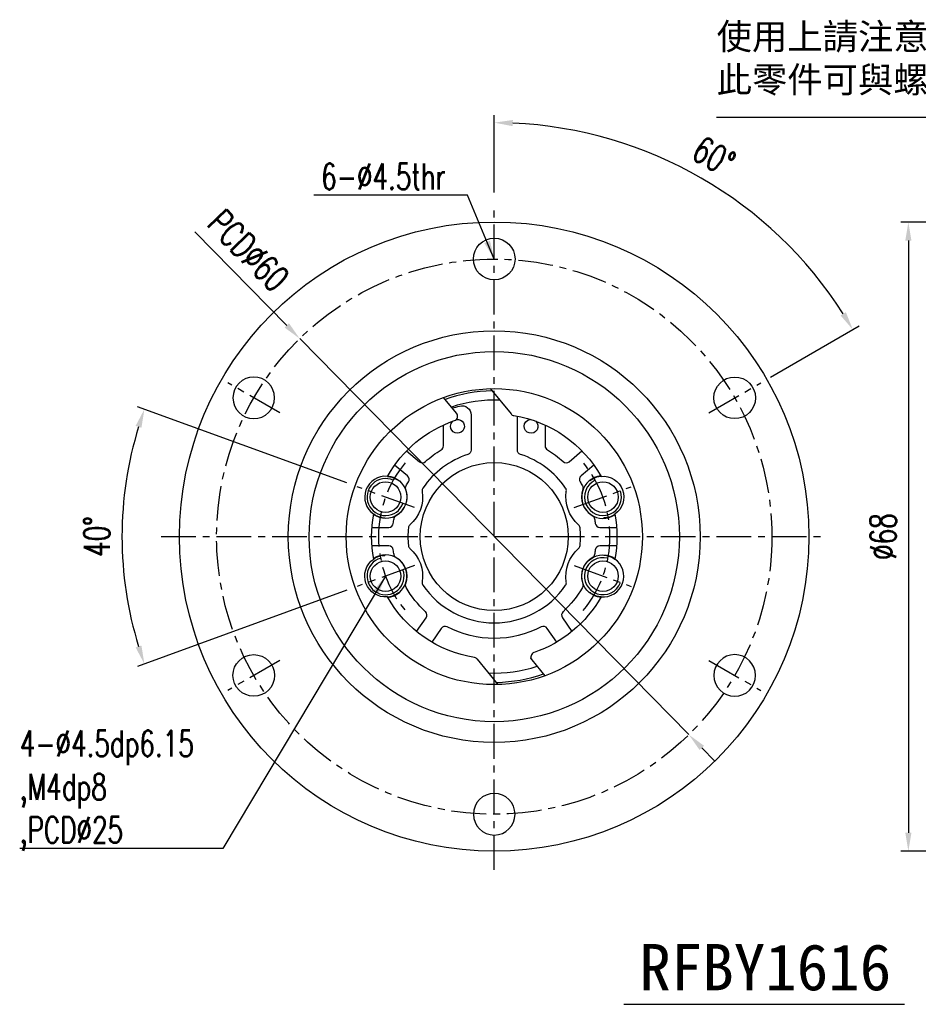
# Model space of a CAD drawing. Header units: millimetres. Extents: x -51 to 291, y -54 to 83.
# Tile 1 of 99: x -51 to 46, y -51 to 56. Entities that reach past the tile are written whole.
import ezdxf
from ezdxf.enums import TextEntityAlignment as Align

# ---------------------------------------------------------------- set-up
doc = ezdxf.new("R2010")
doc.units = ezdxf.units.MM
doc.linetypes.add('CENTER', pattern=[2, 1.25, -0.25, 0.25, -0.25])
for name, color, linetype in [('CHA', 7, 'Continuous'), ('CL', 1, 'CENTER'), ('DIM', 4, 'Continuous'), ('OUT', 3, 'Continuous')]:
    doc.layers.add(name, color=color, linetype=linetype)
doc.styles.add('DIM-7', font='SIMPLEX.shx', dxfattribs={"width": 0.7, "bigfont": 'chineset.shx'})
doc.styles.add('T', font='kaiu.ttf')
doc.dimstyles.new('CNS', dxfattribs={"dimtxt": 3.5, "dimasz": 2.5, "dimexe": 1, "dimexo": 1.5, "dimgap": 0.09, "dimtad": 0, "dimdsep": 46, "dimtxsty": 'DIM-7', "dimcen": 0.09, "dimclrd": 1, "dimclre": 1, "dimclrt": 4, "dimadec": 0, "dimazin": 0, "dimtfac": 1, "dimtix": 1, "dimtmove": 2, "dimatfit": 3, "dimfxl": 1, "dimtvp": 0.971429, "dimtolj": 1, "dimarcsym": 0})

# ---------------------------------------------------------------- blocks, each defined once
blk = doc.blocks.new('*D0')
at = {"layer": 'DEFPOINTS', "color": 0}
for p in [(-21.02, 21.4), (21.02, -21.4)]:
    blk.add_point(p, dxfattribs=at)
at = {"layer": 'DIM', "color": 7, "lineweight": -2}
for p, q in [((-32.35, 32.94), (-22.42, 22.83)), ((21.02, -21.4), (-21.02, 21.4)), ((22.42, -22.83), (23.82, -24.26))]:
    blk.add_line(p, q, dxfattribs=at)
at = {"layer": 'DIM', "color": 7}
for points in [[(-22.18, 23.06), (-22.66, 22.6), (-21.02, 21.4)], [(22.66, -22.6), (22.18, -23.06), (21.02, -21.4)]]:
    blk.add_solid(points, dxfattribs=at)
at = {"layer": 'DIM', "color": 0, "insert": (-26.56, 30.93), "char_height": 2.8, "attachment_point": 5, "rotation": 314.4823, "style": 'DIM-7'}
blk.add_mtext('\\A1;PCD∅60', dxfattribs=at)
blk = doc.blocks.new('*D1')
at = {"layer": 'DEFPOINTS', "color": 0}
for p in [(-14.8, 5.39), (-39.95, 4.67), (-8.62, 3.14), (-8.62, -3.14), (-14.8, -5.39)]:
    blk.add_point(p, dxfattribs=at)
at = {"layer": 'DIM', "color": 0, "lineweight": -2}
for p, q in [((-15.93, 5.8), (-38.55, 14.03)), ((-15.93, -5.8), (-38.55, -14.03))]:
    blk.add_line(p, q, dxfattribs=at)
blk.add_arc((0, 0), 40.22, 162.8491, 197.1509, dxfattribs=at)
at = {"layer": 'DIM', "color": 0}
for points in [[(-38.75, 11.97), (-38.12, 11.76), (-37.8, 13.76)], [(-38.12, -11.76), (-38.75, -11.97), (-37.8, -13.76)]]:
    blk.add_solid(points, dxfattribs=at)
at = {"layer": 'DIM', "color": 0, "insert": (-42.94, 0), "char_height": 2.8, "attachment_point": 5, "rotation": 90, "style": 'DIM-7'}
blk.add_mtext('\\A1;40°', dxfattribs=at)
blk = doc.blocks.new('*D2')
at = {"layer": 'DEFPOINTS', "color": 0}
for p in [(0, 36), (28.76, 34.27), (28.8, 16.62), (23.17, 13.38), (0, -36)]:
    blk.add_point(p, dxfattribs=at)
at = {"layer": 'DIM', "color": 0, "lineweight": -2}
for p, q in [((0, 37.2), (0, 45.54)), ((29.83, 17.22), (39.44, 22.77))]:
    blk.add_line(p, q, dxfattribs=at)
blk.add_arc((0, 0), 44.74, 32.5617, 87.4383, dxfattribs=at)
at = {"layer": 'DIM', "color": 0}
for points in [[(1.99, 44.36), (2.01, 45.03), (0, 44.74)], [(37.99, 24.25), (37.42, 23.9), (38.74, 22.37)]]:
    blk.add_solid(points, dxfattribs=at)
at = {"layer": 'DIM', "color": 0, "insert": (23.73, 41.1), "char_height": 2.8, "attachment_point": 5, "rotation": 330, "style": 'DIM-7'}
blk.add_mtext('\\A1;60°', dxfattribs=at)
blk = doc.blocks.new('*D6')
at = {"layer": 'DEFPOINTS', "color": 0}
for p in [(80.1, 34), (44.74, -34), (80.1, -34)]:
    blk.add_point(p, dxfattribs=at)
at = {"layer": 'DIM', "color": 0, "lineweight": -2}
for p, q in [((78.9, 34), (43.94, 34)), ((44.74, 32), (44.74, -32)), ((78.9, -34), (43.94, -34))]:
    blk.add_line(p, q, dxfattribs=at)
at = {"layer": 'DIM', "color": 0}
for points in [[(44.41, 32), (45.07, 32), (44.74, 34)], [(44.41, -32), (45.07, -32), (44.74, -34)]]:
    blk.add_solid(points, dxfattribs=at)
at = {"layer": 'DIM', "color": 0, "insert": (42.02, 0), "char_height": 2.8, "attachment_point": 5, "rotation": 90, "style": 'DIM-7'}
blk.add_mtext('\\A1;%%C68', dxfattribs=at)

msp = doc.modelspace()

# ---------------------------------------------------------------- linework, layer by layer
at = {"layer": 'CL', "color": 7, "ltscale": 3}
for p, q in [((0, -36), (0, 36)), ((-23.166, 13.375), (-28.795, 16.625)), ((23.166, 13.375), (28.795, 16.625)), ((-8.623, 3.139), (-14.8, 5.387)), ((8.623, 3.139), (14.8, 5.387)), ((-36, 0), (36, 0)), ((-8.623, -3.139), (-14.8, -5.387)), ((8.623, -3.139), (14.8, -5.387)), ((-23.166, -13.375), (-28.795, -16.625)), ((23.166, -13.375), (28.795, -16.625))]:
    msp.add_line(p, q, dxfattribs=at)
msp.add_circle((0, 0), 30, dxfattribs=at)
for start, end in [(140.27532, 219.72468), (320.27532, 39.72468)]:
    msp.add_arc((0, 0), 12.5, start, end, dxfattribs=at)
at = {"layer": 'DIM', "color": 7}
msp.add_line((13.999, -50.546), (44.323, -50.546), dxfattribs=at)
for centre, start, end in [((-11.746, 4.275), 65.41143, 340), ((11.746, 4.275), 114.58857, 20), ((-11.746, -4.275), 105.41143, 20), ((11.746, -4.275), 75, 340)]:
    msp.add_arc(centre, 2, start, end, dxfattribs=at)
at = {"layer": 'OUT', "color": 7}
for p, q in [((-0.438, 15.994), (1.815, 13.255)), ((-4.07, 13.326), (-5.475, 15.034)), ((-2.5, 13.142), (-2.5, 9.354)), ((2.5, 9.354), (2.5, 13.012)), ((-5.5, 9.811), (-5.5, 12.055)), ((5.5, 12.055), (5.5, 9.811)), ((-9.478, 9.259), (-8.091, 8.095)), ((8.091, 8.095), (9.478, 9.259)), ((-9.377, 6.563), (-10.764, 7.727)), ((10.764, 7.727), (9.377, 6.563)), ((-13.212, 1), (-11.402, 1)), ((11.402, 1), (13.212, 1)), ((-11.402, -1), (-13.212, -1)), ((13.212, -1), (11.402, -1)), ((-8.397, -10.249), (-7.359, -8.766)), ((7.359, -8.766), (8.397, -10.249)), ((-5.721, -9.913), (-6.759, -11.396)), ((6.759, -11.396), (5.721, -9.913)), ((0.438, -15.994), (-1.815, -13.255)), ((3.909, -13.13), (4.07, -13.326)), ((4.07, -13.326), (5.475, -15.034))]:
    msp.add_line(p, q, dxfattribs=at)
for centre, radius in [((0, 0), 34), ((0, 30), 2.25), ((0, 0), 22.25), ((0, 0), 20), ((25.981, 15), 2.25), ((0, 0), 16), ((0, 0), 8), ((-11.746, 4.275), 1.65), ((11.746, 4.275), 1.65), ((-11.746, -4.275), 1.65), ((11.746, -4.275), 1.65), ((-25.981, -15), 2.25)]:
    msp.add_circle(centre, radius, dxfattribs=at)
at = {"layer": 'OUT', "color": 7, "extrusion": (0, 0, -1)}
for centre in [(25.981, 15), (-25.981, -15), (0, -30)]:
    msp.add_circle(centre, 2.25, dxfattribs=at)
at = {"layer": 'OUT', "color": 7}
for centre, radius, start, end in [((0, 0), 15.75, 90.8589, 109.69053), ((0, 0), 14.75, 87.68853, 108.28964), ((-4.456, 13.008), 0.5, 288.91022, 39.4398), ((2.201, 13.573), 0.5, 219.4398, 260.78954), ((-6, 9.811), 0.5, 301.44898, 360), ((6, 9.811), 0.5, 180, 238.55102), ((0, 0), 9.323, 107.78232, 145.75191), ((0, 0), 9.323, 34.24809, 72.21768), ((-7.77, 8.478), 0.5, 230, 312.50528), ((7.77, 8.478), 0.5, 227.49472, 310), ((-11.746, 4.275), 2.25, 84.67485, 235.32515), ((-9.698, 6.18), 0.5, 327.49472, 50), ((9.698, 6.18), 0.5, 130, 212.50528), ((11.746, 4.275), 2.3, 95.88685, 304.11316), ((11.746, 4.275), 2.25, 95.32564, 120.26364), ((0, 0), 12, 149.48245, 149.72351), ((0, 0), 12, 30.27649, 30.51776), ((-11.718, 4.285), 2.3, 299.58046, 20.24928), ((-7.293, 4.965), 0.5, 145.75191, 188.74692), ((7.293, 4.965), 0.5, 351.25308, 34.24809), ((11.718, 4.285), 2.3, 159.75072, 240.41954), ((11.746, 4.275), 2.25, 279.73636, 304.67436), ((0, 0), 12, 170.27649, 170.51745), ((-11.402, 1.5), 0.5, 270, 352.50528), ((-8.776, 0.91), 0.5, 131.08281, 174.07783), ((8.776, 0.91), 0.5, 5.92217, 48.91719), ((11.402, 1.5), 0.5, 187.49472, 270), ((0, 0), 12, 9.48255, 9.72351), ((0, 0), 9.323, 174.07783, 185.92217), ((0, 0), 9.323, 354.07783, 5.92217), ((-11.402, -1.5), 0.5, 7.49472, 90), ((-8.776, -0.91), 0.5, 185.92217, 228.91719), ((8.776, -0.91), 0.5, 311.08281, 354.07783), ((11.402, -1.5), 0.5, 90, 172.50528), ((-11.746, -4.275), 2.3, 275.88685, 124.11316), ((-11.746, -4.275), 2.25, 99.73636, 124.67436), ((0, 0), 12, 189.48255, 189.72351), ((0, 0), 12, 350.27649, 350.51745), ((-11.718, -4.285), 2.3, 339.75072, 60.41954), ((11.718, -4.285), 2.3, 119.58046, 200.24928), ((11.746, -4.275), 2.25, 264.67485, 55.32515), ((-7.293, -4.965), 0.5, 171.25308, 214.24809), ((0, 0), 9.323, 214.24809, 325.75191), ((7.293, -4.965), 0.5, 325.75191, 8.74692), ((-11.746, -4.275), 2.25, 275.32564, 300.26364), ((0, 0), 12, 210.27649, 210.51776), ((0, 0), 12, 329.48245, 329.72351), ((-7.769, -8.479), 0.5, 325, 47.50528), ((7.769, -8.479), 0.5, 132.49472, 215), ((-5.311, -10.2), 0.5, 62.49472, 145), ((5.311, -10.2), 0.5, 35, 117.50528), ((4.456, -13.008), 0.5, 108.91022, 219.4398), ((-2.201, -13.573), 0.5, 39.4398, 80.78954), ((0, 0), 13.7, 286.58065, 286.83347), ((0, 0), 14.75, 267.68853, 288.28964), ((0, 0), 15.75, 270.8589, 289.69053)]:
    msp.add_arc(centre, radius, start, end, dxfattribs=at)
at = {"layer": 'OUT', "color": 7, "extrusion": (0, 0, -1)}
for centre, radius, start, end in [((0, 0), 14.6, 71.93835, 75.08695), ((3.5, 13.142), 1, 75.08695, 180), ((0, 0), 13.25, 99.21046, 150.54506), ((0, 0), 13.25, 29.45494, 71.08978), ((3.972, 11.925), 0.75, 80.74129, 0), ((3.972, 11.925), 0.75, 0, 46.17566), ((-3.972, 11.925), 0.75, 0, 83.01372), ((-3.972, 11.925), 0.75, 133.83003, 0), ((0, 0), 11, 47.49472, 58.55102), ((3, 9.354), 0.5, 180, 252.21768), ((-3, 9.354), 0.5, 287.78232, 360), ((0, 0), 11, 121.44898, 132.50528), ((11.746, 4.275), 2.3, 95.88685, 304.11316), ((11.746, 4.275), 2.25, 95.32564, 120.26364), ((-11.746, 4.275), 2.25, 84.67485, 235.32515), ((0, 0), 12.3, 30.36974, 30.60317), ((9.091, 5.254), 0.5, 339.75072, 30.02344), ((0, 0), 11, 30.02344, 32.50528), ((0, 0), 11, 147.49472, 149.97656), ((-9.091, 5.254), 0.5, 149.97656, 200.24928), ((0, 0), 12.3, 149.39698, 149.63026), ((11.718, 4.285), 3.977, 171.25308, 228.91719), ((-11.718, 4.285), 3.977, 311.08281, 8.74692), ((0, 0), 13.25, 349.45494, 10.54506), ((11.746, 4.275), 2.25, 279.73636, 304.67436), ((10.336, 1.85), 0.5, 10.14682, 60.41954), ((-10.336, 1.85), 0.5, 119.58046, 169.85318), ((0, 0), 13.25, 169.45494, 190.54506), ((0, 0), 12.3, 9.39733, 9.63026), ((0, 0), 11, 7.49472, 10.14682), ((0, 0), 11, 169.85318, 172.50528), ((0, 0), 12.3, 170.36974, 170.60267), ((0, 0), 12.3, 350.36974, 350.60267), ((0, 0), 11, 349.85318, 352.50528), ((10.336, -1.85), 0.5, 299.58046, 349.85318), ((11.718, -4.285), 3.977, 131.08281, 188.74692), ((-11.718, -4.285), 3.977, 351.25308, 48.91719), ((-11.746, -4.275), 2.3, 275.88685, 124.11316), ((-10.336, -1.85), 0.5, 190.14682, 240.41954), ((0, 0), 11, 187.49472, 190.14682), ((0, 0), 12.3, 189.39733, 189.63026), ((-11.746, -4.275), 2.25, 99.73636, 124.67436), ((11.746, -4.275), 2.25, 264.67485, 55.32515), ((9.091, -5.254), 0.5, 329.97656, 20.24928), ((-9.091, -5.254), 0.5, 159.75072, 210.02344), ((0, 0), 12.3, 329.39698, 329.63026), ((0, 0), 11, 312.49472, 329.97656), ((0, 0), 11, 210.02344, 227.50528), ((0, 0), 12.3, 210.36974, 210.60317), ((-11.746, -4.275), 2.25, 275.32564, 300.26364), ((0, 0), 13.25, 279.21046, 330.54506), ((0, 0), 13.25, 209.45494, 251.08978), ((0, 0), 11, 242.49472, 297.50528)]:
    msp.add_arc(centre, radius, start, end, dxfattribs=at)
at = {"layer": 'OUT', "color": 7}
for points in [[(-10.363, 6.05), (-10.443, 6.112), (-10.526, 6.168), (-10.612, 6.219)], [(10.363, 6.05), (10.443, 6.112), (10.526, 6.168), (10.612, 6.219)], [(-12.127, 2.058), (-12.028, 2.041), (-11.928, 2.03), (-11.828, 2.027)], [(12.127, 2.058), (12.028, 2.041), (11.928, 2.03), (11.828, 2.027)], [(-12.127, -2.058), (-12.028, -2.041), (-11.928, -2.03), (-11.828, -2.027)], [(12.127, -2.058), (12.028, -2.041), (11.928, -2.03), (11.828, -2.027)], [(-10.363, -6.05), (-10.443, -6.112), (-10.526, -6.168), (-10.612, -6.219)], [(10.363, -6.05), (10.443, -6.112), (10.526, -6.168), (10.612, -6.219)]]:
    msp.add_open_spline(points, degree=3, dxfattribs=at)

# ---------------------------------------------------------------- texts
at = {"color": 7, "insert": (24.023, 55.451), "char_height": 2.8, "attachment_point": 1, "style": 'DIM-7'}
msp.add_mtext('{\\fPMingLiU|b0|i0|c136|p18;\\W1;\\C256;使用上請注意！！\\P此零件可與螺帽分離}', dxfattribs=at)
at = {"layer": 'CHA', "style": 'T'}
msp.add_text('RFBY1616', height=5, dxfattribs=at).set_placement((29.282, -46.572), align=Align.MIDDLE)
at = {"layer": 'DIM', "color": 7, "char_height": 2.8, "style": 'DIM-7'}
for s, insert, attachment_point in [('6-%%C4.5thr', (-5.26, 37.514), 9), ('\\A1;4-%%C4.5dp6.15\\P,M4dp8\\P,PCD%%C25', (-51.272, -20.966), 1)]:
    msp.add_mtext(s, dxfattribs=dict(at, insert=insert, attachment_point=attachment_point))

# ---------------------------------------------------------------- dimensions: what is measured, and where the dimension line sits
at = {"layer": 'DIM', "color": 7}
for base, line1, line2, picture, middle in [((28.756, 34.27), ((0, -36), (0, 36)), ((23.166, 13.375), (28.795, 16.625)), '*D2', (23.728, 41.099)), ((-39.952, 4.67), ((-8.623, -3.139), (-14.8, -5.387)), ((-8.623, 3.139), (-14.8, 5.387)), '*D1', (-42.944, 0))]:
    dim = msp.add_angular_dim_2l(base=base, line1=line1, line2=line2, dimstyle='CNS', override={"dimscale": 0.8, "dimclrd": 0, "dimclre": 0, "dimclrt": 0}, dxfattribs=at)
    dim.commit()
    dim.dimension.update_dxf_attribs({"geometry": picture, "text_midpoint": middle})
dim = msp.add_diameter_dim_2p(p1=(21.021, -21.404), p2=(-21.021, 21.404), text='PCD<>', dimstyle='CNS', override={"dimscale": 0.8, "dimclrd": 7, "dimclre": 4, "dimclrt": 0, "dimtmove": 0}, dxfattribs=at)
dim.commit()
dim.dimension.update_dxf_attribs({"geometry": '*D0', "text_midpoint": (-28.502, 29.022), "dimtype": 163})
dim = msp.add_linear_dim(base=(44.741, -34), p1=(80.1, 34), p2=(80.1, -34), angle=90, text='%%C<>', dimstyle='CNS', override={"dimscale": 0.8, "dimclrd": 0, "dimclre": 0, "dimclrt": 0}, dxfattribs=at)
dim.commit()
dim.dimension.update_dxf_attribs({"geometry": '*D6', "text_midpoint": (42.021, 0)})

# ---------------------------------------------------------------- leaders
at = {"layer": 'DIM', "color": 7, "annotation_type": 0, "has_hookline": 1, "hookline_direction": 1}
for points, text_width in [([(74.85, 20), (63.37, 45.314), (61.37, 45.314)], 37.275), ([(0, 30), (-2.878, 36.919), (-4.878, 36.919)], 14.56), ([(-11.746, -4.275), (-29.32, -33.704), (-31.32, -33.704)], 19.88)]:
    msp.add_leader(points, dimstyle='CNS', override={"dimscale": 0.8, "dimgap": 0.09, "dimtad": 1, "dimclrd": 0, "dimclre": 4}, dxfattribs=dict(at, text_width=text_width))

doc.saveas('drawing.dxf')
